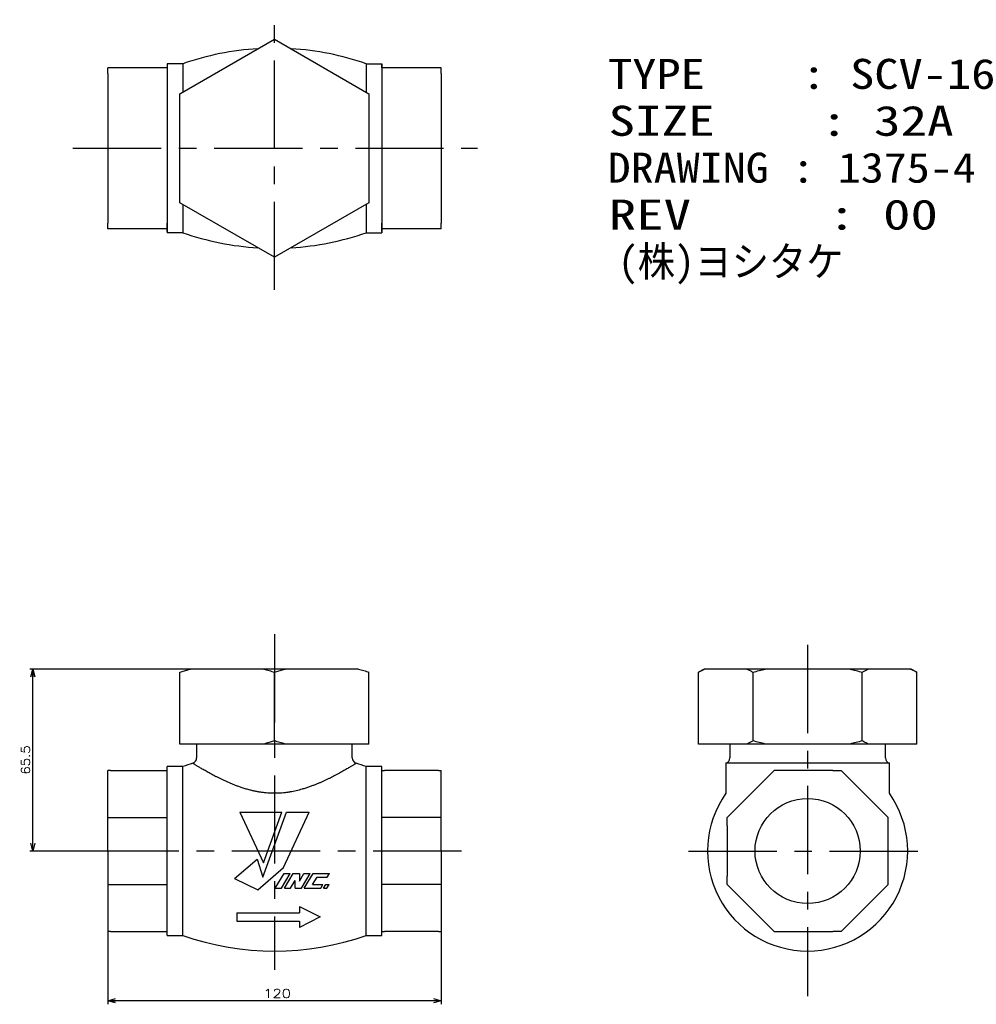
# Model space of a CAD drawing. Extents: x -92 to 252, y -55 to 299.
import ezdxf

# ---------------------------------------------------------------- set-up
doc = ezdxf.new("R2010")
doc.units = 0
doc.linetypes.add('CENTER', pattern=[50.8, 31.75, -6.35, 6.35, -6.35])
doc.layers.get('0').update_dxf_attribs({"linetype": 'CONTINUOUS'})
doc.layers.get('DEFPOINTS').update_dxf_attribs({"linetype": 'CONTINUOUS'})
doc.layers.add('GLAND NUT', color=10, linetype='CONTINUOUS')
doc.layers.add('LY_1', color=7, linetype='CONTINUOUS')
doc.styles.add('MX_DIMTXSTY_2', font='txt.shx', dxfattribs={"width": 1.1, "bigfont": 'extfont.shx'})
doc.styles.add('MX_DIMTXSTY_3', font='txt.shx', dxfattribs={"width": 1.2, "bigfont": 'extfont.shx'})
doc.styles.add('MX_NOTE_STANDARD', font='txt.shx', dxfattribs={"bigfont": 'extfont.shx'})
doc.dimstyles.new('MXDIMSTYLE', dxfattribs={"dimtxt": 4.1656, "dimasz": 2.5, "dimexe": 1, "dimexo": 0, "dimgap": 1, "dimtad": 1, "dimdsep": 46, "dimtxsty": 'MX_NOTE_STANDARD', "dimblk1": 'OPEN30', "dimblk2": 'OPEN30', "dimsah": 1, "dimcen": 2.5, "dimadec": 0, "dimazin": 0, "dimtfac": 1, "dimtmove": 0, "dimatfit": 3, "dimldrblk": 'OPEN30', "dimfxl": 1, "dimtzin": 0, "dimarcsym": 0})

# ---------------------------------------------------------------- blocks, each defined once
blk = doc.blocks.new('_OPEN30')
at = {"color": 0, "linetype": 'ByBlock', "lineweight": -2}
for p, q in [((-1, 0.267949), (0, 0)), ((0, 0), (-1, -0.267949)), ((0, 0), (-1, 0))]:
    blk.add_line(p, q, dxfattribs=at)
blk = doc.blocks.new('*D1')
at = {"color": 50, "linetype": 'CONTINUOUS'}
for p, q in [((-30.199263, 65.5), (-87.962919, 65.5)), ((-86.962919, 0), (-86.962919, 65.5)), ((-66.072147, 0), (-87.962919, 0))]:
    blk.add_line(p, q, dxfattribs=at)
at = {"layer": 'DEFPOINTS', "color": 0, "linetype": 'CONTINUOUS'}
for p in [(-86.962919, 65.5), (-30.199263, 65.5), (-66.072147, 0)]:
    blk.add_point(p, dxfattribs=at)
at = {"color": 50, "linetype": 'CONTINUOUS', "xscale": 2.77, "yscale": 2.77, "zscale": 2.77}
for p, rotation in [((-86.962919, 65.5), 90), ((-86.962919, 0), 270)]:
    blk.add_blockref('_OPEN30', p, dxfattribs=dict(at, rotation=rotation))
at = {"color": 50, "linetype": 'CONTINUOUS', "insert": (-89.562919, 32.75), "char_height": 3.2, "attachment_point": 5, "rotation": 90, "line_spacing_factor": 0.9, "style": 'MX_DIMTXSTY_2'}
blk.add_mtext('\\A1;65.5', dxfattribs=at)
blk = doc.blocks.new('*D2')
at = {"color": 50, "linetype": 'CONTINUOUS'}
for p, q in [((-60, -29), (-60, -55.169037)), ((60, -29), (60, -55.169037)), ((60, -53.869037), (-60, -53.869037))]:
    blk.add_line(p, q, dxfattribs=at)
at = {"layer": 'DEFPOINTS', "color": 0, "linetype": 'CONTINUOUS'}
for p in [(-60, -29), (60, -29), (-60, -53.869037)]:
    blk.add_point(p, dxfattribs=at)
at = {"color": 50, "linetype": 'CONTINUOUS', "xscale": 2.77, "yscale": 2.77, "zscale": 2.77, "rotation": 180}
blk.add_blockref('_OPEN30', (-60, -53.869037), dxfattribs=at)
at = {"color": 50, "linetype": 'CONTINUOUS', "xscale": 2.77, "yscale": 2.77, "zscale": 2.77}
blk.add_blockref('_OPEN30', (60, -53.869037), dxfattribs=at)
at = {"color": 50, "linetype": 'CONTINUOUS', "insert": (0.949181, -51.269037), "char_height": 3.2, "attachment_point": 5, "line_spacing_factor": 0.9, "style": 'MX_DIMTXSTY_3'}
blk.add_mtext('\\A1;120', dxfattribs=at)
blk = doc.blocks.new('$103-5')
at = {"color": 0, "linetype": 'CONTINUOUS'}
for p, q in [((7.5, 3.75), (15, 0)), ((7.5, 3.75), (7.5, 1.5)), ((-15, 1.5), (-15, -1.5)), ((-15, 1.5), (7.5, 1.5)), ((15, 0), (7.5, -3.75)), ((-15, -1.5), (7.5, -1.5)), ((7.5, -1.5), (7.5, -3.75))]:
    blk.add_line(p, q, dxfattribs=at)
blk = doc.blocks.new('$102-7')
at = {"color": 0, "linetype": 'CONTINUOUS'}
for p, q in [((-12.512482, 13.999985), (2.691223, 13.999985)), ((-12.512472, 13.999991), (-3.973626, -4.311625)), ((-4.222479, -9.380992), (4.287495, 13.99997)), ((-3.973619, -4.311645), (2.691265, 13.999972)), ((3.200634, -5.969448), (12.512539, 13.999997)), ((4.287506, 13.999985), (12.512512, 13.999985)), ((-14.437495, -9.903054), (-6.180963, -2.975001)), ((-6.180968, -2.975026), (-4.222466, -9.380996)), ((-6.037494, -13.999985), (3.200605, -5.969429)), ((-14.437447, -9.903071), (-6.037447, -14.000024)), ((0.29103, -13.370023), (3.445552, -8.120017)), ((2.536848, -13.370024), (5.691362, -8.120031)), ((3.445557, -8.12001), (5.691345, -8.12001)), ((3.55764, -13.369999), (6.712154, -8.120007)), ((6.712158, -8.12001), (8.957916, -8.12001)), ((8.957899, -10.838257), (10.59119, -8.120005)), ((8.957916, -8.12001), (8.957916, -10.838257)), ((9.682472, -13.370012), (12.836993, -8.120006)), ((10.591187, -8.12001), (12.836975, -8.12001)), ((10.703247, -13.370043), (13.857761, -8.120051)), ((13.727155, -12.075001), (15.325442, -9.415004)), ((13.857788, -8.12001), (19.778442, -8.12001)), ((15.325439, -9.415009), (19.000305, -9.415009)), ((19.000375, -9.415004), (19.778488, -8.120006)), ((0.291046, -13.37001), (2.536804, -13.37001)), ((3.557617, -13.37001), (5.803406, -13.37001)), ((5.803381, -13.370029), (7.436667, -10.651784)), ((7.436676, -13.37001), (7.436676, -10.651764)), ((7.436676, -13.37001), (9.682434, -13.37001)), ((10.703247, -13.37001), (16.623901, -13.37001)), ((13.727142, -12.075012), (17.402039, -12.075012)), ((16.623967, -13.370012), (17.40208, -12.075014)), ((17.644699, -13.370035), (18.422812, -12.075037)), ((17.644714, -13.37001), (18.86969, -13.37001)), ((18.422852, -12.075012), (19.647797, -12.075012)), ((18.869669, -13.369988), (19.647783, -12.07499))]:
    blk.add_line(p, q, dxfattribs=at)
blk.add_point((0, 0), dxfattribs=at)
blk.add_point((0, 0), dxfattribs=at)

msp = doc.modelspace()

# ---------------------------------------------------------------- linework, layer by layer
at = {"layer": 'GLAND NUT', "color": 10, "linetype": 'CONTINUOUS'}
for p, q in [((-34, 272.53), (0, 292.16)), ((0, 292.16), (34, 272.53)), ((-60, 279.83), (-60, 281.9)), ((-59, 281.9), (-60, 281.9)), ((-39.6, 281.9), (-59, 281.9)), ((-38.6, 281.9), (-39.6, 281.9)), ((-38.6, 283.29), (-38.6, 279.83)), ((38.6, 283.29), (38.6, 222.52)), ((38.6, 281.9), (38.6, 282.89)), ((39.6, 281.9), (38.6, 281.9)), ((59, 281.9), (39.6, 281.9)), ((60, 281.9), (59, 281.9)), ((60, 279.83), (60, 281.9)), ((-60, 279.83), (-60, 266.99)), ((-38.6, 279.83), (-38.6, 222.52)), ((60, 279.83), (60, 266.99)), ((-34, 233.28), (-34, 272.53)), ((34, 272.53), (34, 233.28)), ((-60, 266.99), (-60, 238.82)), ((60, 266.99), (60, 238.82)), ((-60, 238.82), (-60, 225.98)), ((60, 238.82), (60, 225.98)), ((0, 213.65), (-34, 233.28)), ((34, 233.28), (0, 213.65)), ((-60, 223.9), (-60, 225.98)), ((-59, 223.9), (-60, 223.9)), ((-39.6, 223.9), (-59, 223.9)), ((-38.6, 223.9), (-39.6, 223.9)), ((-38.6, 223.9), (-38.6, 225.98)), ((-38.6, 222.93), (-38.6, 223.9)), ((38.6, 223.9), (38.6, 225.98)), ((39.6, 223.9), (38.6, 223.9)), ((38.6, 222.93), (38.6, 223.9)), ((59, 223.9), (39.6, 223.9)), ((60, 223.9), (59, 223.9)), ((60, 223.9), (60, 225.98)), ((-34, 39.65), (-34, 64.35)), ((-3.8, 65.5), (-30.2, 65.5)), ((3.8, 65.5), (-3.8, 65.5)), ((0, 39.65), (0, 64.35)), ((30.2, 65.5), (3.8, 65.5)), ((34, 39.65), (34, 64.35)), ((154.54, 65.5), (152.54, 64.35)), ((152.54, 38.5), (152.54, 64.35)), ((154.74, 65.5), (154.54, 65.5)), ((169.98, 65.5), (154.74, 65.5)), ((176.56, 65.5), (169.98, 65.5)), ((172.17, 39.65), (172.17, 64.35)), ((207.05, 65.5), (176.56, 65.5)), ((213.63, 65.5), (207.05, 65.5)), ((211.43, 39.65), (211.43, 64.35)), ((228.87, 65.5), (213.63, 65.5)), ((229.06, 65.5), (228.87, 65.5)), ((231.06, 64.35), (229.06, 65.5)), ((231.06, 38.5), (231.06, 64.35)), ((-34, 38.5), (-34, 39.65)), ((34, 38.5), (34, 39.65)), ((-30.2, 38.5), (-34, 38.5)), ((-3.8, 38.5), (-30.2, 38.5)), ((-28, 38.5), (-28, 33.49)), ((3.8, 38.5), (-3.8, 38.5)), ((30.2, 38.5), (3.8, 38.5)), ((28, 33.49), (28, 38.5)), ((34, 38.5), (30.2, 38.5)), ((169.98, 38.5), (152.54, 38.5)), ((154.74, 38.5), (154.54, 38.5)), ((163.8, 38.5), (163.8, 33.49)), ((176.56, 38.5), (169.98, 38.5)), ((207.05, 38.5), (176.56, 38.5)), ((213.63, 38.5), (207.05, 38.5)), ((231.06, 38.5), (213.63, 38.5)), ((219.8, 33.49), (219.8, 38.5)), ((229.06, 38.5), (228.87, 38.5)), ((-59, 29), (-60, 29)), ((-60, 0), (-60, 29)), ((-59, 29), (-39.6, 29)), ((-39.6, 29), (-38.6, 29)), ((-38.6, 29), (-38.6, 30.39)), ((-33.02, 30.39), (-38.6, 30.39)), ((-38.6, 26.93), (-38.6, 29)), ((-33.02, -30.39), (-33.02, 30.39)), ((38.6, 30.39), (33.02, 30.39)), ((33.02, -30.39), (33.02, 30.39)), ((38.6, 29), (38.6, 30.39)), ((38.6, 29), (39.6, 29)), ((38.6, 26.93), (38.6, 29)), ((59, 29), (39.6, 29)), ((59, 29), (60, 29)), ((60, 0), (60, 29)), ((162.39, 31.58), (162.39, 20.76)), ((191.8, 31.58), (162.39, 31.58)), ((177.72, 26.93), (179.79, 29)), ((182.72, 29), (179.79, 29)), ((200.89, 29), (182.72, 29)), ((221.22, 31.58), (191.8, 31.58)), ((200.89, 29), (203.82, 29)), ((205.89, 26.93), (203.82, 29)), ((221.22, 20.76), (221.22, 31.58)), ((-38.6, 14.08), (-38.6, 26.93)), ((38.6, 14.08), (38.6, 26.93)), ((177.72, 26.93), (164.87, 14.08)), ((218.73, 14.08), (205.89, 26.93)), ((-60, 12.01), (-38.6, 12.01)), ((-38.6, 9.08), (-38.6, 14.08)), ((38.6, 9.08), (38.6, 14.08)), ((60, 12.01), (38.6, 12.01)), ((162.8, 12.01), (164.87, 14.08)), ((162.8, 9.08), (162.8, 12.01)), ((220.8, 12.01), (218.73, 14.08)), ((220.8, 9.08), (220.8, 12.01)), ((-38.6, -9.08), (-38.6, 9.08)), ((38.6, -9.08), (38.6, 9.08)), ((162.8, 9.08), (162.8, -9.08)), ((220.8, -9.08), (220.8, 9.08)), ((-60, 0), (-60, -29)), ((60, 0), (60, -29)), ((-38.6, -14.08), (-38.6, -9.08)), ((38.6, -14.08), (38.6, -9.08)), ((162.8, -12.01), (162.8, -9.08)), ((220.8, -12.01), (220.8, -9.08)), ((-60, -12.01), (-38.6, -12.01)), ((-38.6, -26.93), (-38.6, -14.08)), ((60, -12.01), (38.6, -12.01)), ((38.6, -26.93), (38.6, -14.08)), ((164.87, -14.08), (162.8, -12.01)), ((164.87, -14.08), (177.72, -26.93)), ((205.89, -26.93), (218.73, -14.08)), ((218.73, -14.08), (220.8, -12.01)), ((-38.6, -29), (-38.6, -26.93)), ((38.6, -29), (38.6, -26.93)), ((179.79, -29), (177.72, -26.93)), ((203.82, -29), (205.89, -26.93)), ((-59, -29), (-60, -29)), ((-59, -29), (-39.6, -29)), ((-39.6, -29), (-38.6, -29)), ((-38.6, -30.39), (-38.6, -29)), ((-38.6, -30.39), (-33.02, -30.39)), ((33.02, -30.39), (38.6, -30.39)), ((38.6, -29), (39.6, -29)), ((38.6, -30.39), (38.6, -29)), ((59, -29), (39.6, -29)), ((59, -29), (60, -29)), ((179.79, -29), (182.72, -29)), ((182.72, -29), (200.89, -29)), ((203.82, -29), (200.89, -29))]:
    msp.add_line(p, q, dxfattribs=at)
msp.add_circle((191.8, 0), 18.91, dxfattribs=at)
for centre, radius, start, end in [((-30, 33.49), 2, 287.1046, 0), ((30, 33.49), 2, 180, 252.8954), ((161.8, 33.49), 2, 287.1046, 360), ((221.8, 33.49), 2, 180, 252.8954), ((0, -64), 100, 107.1046, 109.2839), ((0, -64), 100, 70.7161, 72.8954), ((191.8, 0), 36, 144.7818, 270), ((191.8, 0), 36, 270, 35.224), ((0, 64), 100, 250.7161, 289.2839)]:
    msp.add_arc(centre, radius, start, end, dxfattribs=at)
for points, start_tangent, end_tangent in [([(-34, 64.35), (-32.39, 64.86), (-30.76, 65.34), (-30.2, 65.5)], (0.948468, 0.316874), (0.964726, 0.263255)), ([(-3.8, 65.5), (-1.89, 64.95), (0, 64.35)], (0.964513, -0.264036), (0.948385, -0.317121)), ([(0, 64.35), (1.61, 64.86), (3.24, 65.34), (3.8, 65.5)], (0.948468, 0.316874), (0.964726, 0.263255)), ([(30.2, 65.5), (32.11, 64.95), (34, 64.35)], (0.964513, -0.264036), (0.948385, -0.317121)), ([(152.54, 64.35), (153.48, 64.86), (154.41, 65.34), (154.74, 65.5)], (0.865343, 0.50118), (0.904059, 0.427408)), ([(169.98, 65.5), (171.08, 64.95), (172.17, 64.35)], (0.903341, -0.428924), (0.865076, -0.501641)), ([(172.17, 64.35), (174.36, 64.95), (176.56, 65.5)], (0.96055, 0.278107), (0.97304, 0.230634)), ([(207.05, 65.5), (209.25, 64.95), (211.43, 64.35)], (0.973041, -0.230634), (0.96055, -0.278107)), ([(211.43, 64.35), (212.37, 64.86), (213.3, 65.34), (213.63, 65.5)], (0.865343, 0.50118), (0.904059, 0.427408)), ([(228.87, 65.5), (229.97, 64.95), (231.06, 64.35)], (0.903341, -0.428924), (0.865076, -0.501641)), ([(0, 39.65), (-1.61, 39.14), (-3.24, 38.66), (-3.8, 38.5)], (-0.948468, -0.316874), (-0.964726, -0.263255)), ([(3.8, 38.5), (1.89, 39.05), (0, 39.65)], (-0.964513, 0.264036), (-0.948385, 0.317121)), ([(172.17, 39.65), (171.24, 39.14), (170.3, 38.66), (169.98, 38.5)], (-0.865343, -0.50118), (-0.904059, -0.427408)), ([(176.56, 38.5), (174.36, 39.05), (172.17, 39.65)], (-0.973041, 0.230634), (-0.96055, 0.278107)), ([(211.43, 39.65), (209.25, 39.05), (207.05, 38.5)], (-0.96055, -0.278107), (-0.97304, -0.230634)), ([(213.63, 38.5), (212.53, 39.05), (211.43, 39.65)], (-0.903341, 0.428924), (-0.865076, 0.501641)), ([(29.41, 31.58), (29.38, 31.56), (29.3, 31.51), (29.16, 31.42), (28.96, 31.3), (28.68, 31.13), (28.35, 30.92), (27.95, 30.68), (27.49, 30.4), (26.96, 30.08), (26.38, 29.74), (25.71, 29.35), (24.98, 28.93), (24.2, 28.49), (23.35, 28.01), (22.45, 27.52), (21.49, 27.02), (20.65, 26.59), (19.78, 26.15), (18.87, 25.71), (17.93, 25.27), (16.94, 24.82), (15.92, 24.37), (14.86, 23.94), (13.78, 23.52), (12.53, 23.06), (11.24, 22.63), (9.92, 22.23), (8.88, 21.94), (7.82, 21.68), (6.74, 21.45), (5.66, 21.25), (4.45, 21.06), (3.23, 20.92), (2, 20.82), (0.73, 20.77), (-0.54, 20.76), (-1.81, 20.81), (-3.04, 20.9), (-4.26, 21.04), (-5.47, 21.22), (-6.69, 21.44), (-7.89, 21.7), (-9.08, 22), (-9.82, 22.2), (-10.55, 22.41), (-11.27, 22.64), (-11.98, 22.87), (-13.15, 23.28), (-14.28, 23.71), (-15.39, 24.15), (-16.46, 24.61), (-17.53, 25.09), (-18.57, 25.57), (-19.57, 26.05), (-20.53, 26.52), (-21.42, 26.98), (-22.28, 27.43), (-23.09, 27.87), (-23.87, 28.3), (-24.62, 28.72), (-25.33, 29.13), (-25.98, 29.51), (-26.59, 29.86), (-27.1, 30.17), (-27.57, 30.44), (-27.98, 30.7), (-28.35, 30.92), (-28.67, 31.12), (-28.94, 31.28), (-29.15, 31.41), (-29.3, 31.51), (-29.38, 31.56), (-29.41, 31.58)], (-0.848415, -0.529332), (-0.848492, 0.529208))]:
    msp.add_spline(points, degree=3, dxfattribs=dict(at, start_tangent=start_tangent, end_tangent=end_tangent))
at = {"layer": 'LY_1', "color": 110, "linetype": 'CENTER'}
for p, q in [((0, 201.92), (0, 299.17)), ((-72.49, 252.9), (73.09, 252.9)), ((0, 78.02), (0, -42.75)), ((191.8, 74.2), (191.8, -52.29)), ((67.24, 0), (-66.07, 0)), ((148.92, 0), (234.76, 0))]:
    msp.add_line(p, q, dxfattribs=at)
at = {"layer": 'LY_1', "color": 10, "linetype": 'CONTINUOUS'}
for p, q in [((-33.02, 283.29), (-38.6, 283.29)), ((-33.02, 283.29), (-33.02, 273.1)), ((33.02, 283.29), (33.02, 273.1)), ((33.02, 283.29), (38.6, 283.29)), ((-33.02, 232.71), (-33.02, 222.52)), ((33.02, 232.71), (33.02, 222.52)), ((-33.02, 222.52), (-38.6, 222.52)), ((33.02, 222.52), (38.6, 222.52))]:
    msp.add_line(p, q, dxfattribs=at)
for centre, start, end in [((0, 188.9), 93.4131, 109.2839), ((0, 188.9), 70.7161, 86.5869), ((0, 316.9), 250.7161, 266.5869), ((0, 316.9), 273.4131, 289.2839)]:
    msp.add_arc(centre, 100, start, end, dxfattribs=at)

# ---------------------------------------------------------------- block references
at = {"layer": 'LY_1', "color": 50, "linetype": 'ByBlock'}
for name, p in [('$102-7', (0, 0)), ('$103-5', (1.48, -23.74))]:
    msp.add_blockref(name, p, dxfattribs=at)

# ---------------------------------------------------------------- texts
at = {"layer": 'LY_1', "color": 50, "linetype": 'CONTINUOUS', "char_height": 10.8, "attachment_point": 1, "line_spacing_factor": 0.9}
for s, insert in [('\\W1.200000;\\A1;TYPE    : SCV-16', (119.99, 285.07)), ('\\W1.300000;\\A1;SIZE    : 32A', (120.17, 268.19)), ('\\W1.126761;\\A1;DRAWING : 1375-4', (119.86, 251.32)), ('\\W1.343284;\\A1;REV     : 00', (120.25, 234.44)), ('\\W0.954545;\\A1;(株)ヨシ\\M+1835Eケ', (123.67, 217.57))]:
    msp.add_mtext(s, dxfattribs=dict(at, insert=insert))

# ---------------------------------------------------------------- dimensions: what is measured, and where the dimension line sits
at = {"layer": 'LY_1', "color": 50, "linetype": 'CONTINUOUS'}
dim = msp.add_linear_dim(base=(-86.96, 65.5), p1=(-66.07, 0), p2=(-30.2, 65.5), angle=90, text='\\A1;<>', dimstyle='MXDIMSTYLE', override={"dimtxt": 3.2, "dimasz": 2.77, "dimdec": 1, "dimtxsty": 'MX_DIMTXSTY_2', "dimtzin": 8}, dxfattribs=at)
dim.commit()
dim.dimension.update_dxf_attribs({"geometry": '*D1', "text_midpoint": (-86.96, 32.75), "dimtype": 128})
dim = msp.add_linear_dim(base=(-60, -53.87), p1=(60, -29), p2=(-60, -29), text='\\A1;<>', dimstyle='MXDIMSTYLE', override={"dimtxt": 3.2, "dimasz": 2.77, "dimexe": 1.3, "dimdec": 0, "dimtxsty": 'MX_DIMTXSTY_3', "dimtzin": 8}, dxfattribs=at)
dim.commit()
dim.dimension.update_dxf_attribs({"geometry": '*D2', "text_midpoint": (0.95, -53.87), "dimtype": 128})

doc.saveas('drawing.dxf')
